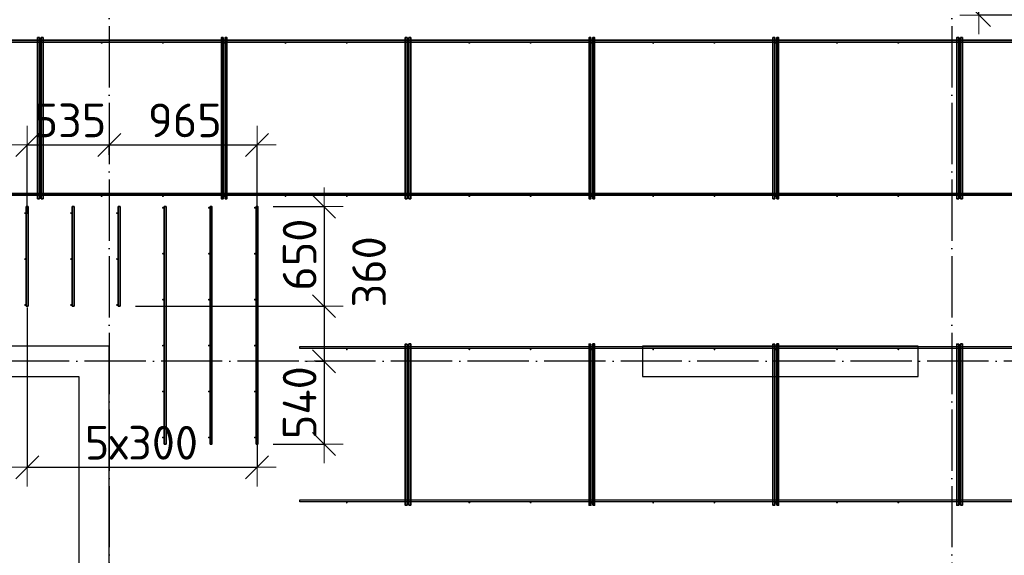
# Model space of a CAD drawing. Header units: millimetres. Extents: x -3483 to 105345, y -283423 to 72284.
# Tile 117 of 157: x 80615 to 87042, y 27134 to 30630. Entities that reach past the tile are written whole.
import ezdxf

# ---------------------------------------------------------------- set-up
doc = ezdxf.new("R2010")
doc.units = ezdxf.units.MM
doc.header["$PDMODE"] = 65
doc.linetypes.add('______11', pattern=[500, 400, -50, 0, -50])
doc.linetypes.add('______5', pattern=[1100, 800, -100, 100, -100])
for name, color, linetype, lineweight in [('Арм.стержн. Доп. арматура', 180, 'Continuous', 35), ('Колонна (1)', 7, 'Continuous', 35), ('Размерная линия_ общее', 7, 'Continuous', 13), ('Стена_ общее', 7, 'Continuous', 35)]:
    doc.layers.add(name, color=color, linetype=linetype, lineweight=lineweight)
doc.layers.add('Арм.стержн. Фиксатор', color=7, linetype='Continuous', lineweight=35, true_color=0x501e0f)
doc.layers.add('Осевая линия_ общее', color=7, linetype='______5', lineweight=13, true_color=0xa0a0a0)
doc.styles.add('ISOCPEUR', font='ISOCPEUR')
doc.dimstyles.new('DIMSTYLE_4', dxfattribs={"dimtxt": 220, "dimasz": 250, "dimexe": 0, "dimexo": 0, "dimgap": 110, "dimtad": 2, "dimdec": 0, "dimrnd": 5, "dimzin": 12, "dimdsep": 46, "dimtxsty": 'ISOCPEUR', "dimblk1": 'ALL_ML_STRICH', "dimblk2": 'ALL_ML_STRICH', "dimsah": 1, "dimcen": 0, "dimclrd": 7, "dimclre": 256, "dimclrt": 7, "dimadec": 0, "dimazin": 0, "dimtfac": 1, "dimtdec": 0, "dimtix": 1, "dimtmove": 2, "dimatfit": 3, "dimfxl": 0, "dimtzin": 0, "dimlwd": 0, "dimlwe": -3, "dimarcsym": 0})
doc.dimstyles.new('DIMSTYLE_5', dxfattribs={"dimtxt": 220, "dimasz": 250, "dimexe": 0, "dimexo": 0, "dimgap": 110, "dimtad": 2, "dimdec": 0, "dimrnd": 5, "dimzin": 12, "dimdsep": 46, "dimtxsty": 'ISOCPEUR', "dimblk1": 'ALL_ML_STRICH', "dimblk2": 'ALL_ML_STRICH', "dimsah": 1, "dimcen": 0, "dimclrd": 7, "dimclre": 256, "dimclrt": 7, "dimadec": 0, "dimazin": 0, "dimtfac": 1, "dimtdec": 0, "dimtix": 1, "dimtmove": 2, "dimatfit": 3, "dimfxl": 0, "dimtvp": 1.2, "dimtzin": 0, "dimlwd": 0, "dimlwe": -3, "dimarcsym": 0})

# ---------------------------------------------------------------- blocks, each defined once
blk = doc.blocks.new('СЛОЖНЫЙ_ОБЪЕКТ_2')
at = {"layer": 'Колонна (1)', "color": 9, "lineweight": -3, "true_color": 0xc7c7c7, "transparency": 33554687}
for p, q in [((84680, 28500), (84680, 28300)), ((86480, 28500), (84680, 28500)), ((86480, 28300), (86480, 28500)), ((84680, 28300), (86480, 28300))]:
    blk.add_line(p, q, dxfattribs=at)
at = {"layer": 'Стена_ общее', "color": 9, "linetype": 'Continuous', "lineweight": -3, "true_color": 0xc7c7c7, "transparency": 33554687}
for p, q in [((81000, 28500), (79950, 28500)), ((81200, 28500), (81000, 28500)), ((81200, 25200), (81200, 28500)), ((79750, 28300), (81000, 28300)), ((81000, 28300), (81000, 21900))]:
    blk.add_line(p, q, dxfattribs=at)
blk = doc.blocks.new('ALL_ML_STRICH')
at = {"color": 0, "linetype": 'ByBlock', "lineweight": -2}
for p, q in [((-0.3, -0.3), (0.3, 0.3)), ((0, -0.5), (0, 0.5)), ((-1, 0), (0.5, 0))]:
    blk.add_line(p, q, dxfattribs=at)
blk = doc.blocks.new('*D603')
at = {"layer": 'DEFPOINTS', "color": 7, "linetype": 'Continuous', "lineweight": 13, "transparency": 33554687}
for p in [(80664, 29812.6), (81200, 29647.7), (80664, 29263)]:
    blk.add_point(p, dxfattribs=at)
at = {"layer": 'Размерная линия_ общее', "color": 253, "linetype": 'Continuous', "lineweight": -2, "true_color": 0xa0a0a0, "transparency": 33554687}
for p, q in [((80664, 29363), (80664, 29812.6)), ((81200, 29747.7), (81200, 29812.6))]:
    blk.add_line(p, q, dxfattribs=at)
at = {"layer": 'Размерная линия_ общее', "color": 7, "linetype": 'Continuous', "lineweight": -2, "transparency": 33554687}
blk.add_line((80664, 29812.6), (81200, 29812.6), dxfattribs=at)
at = {"layer": 'Размерная линия_ общее', "color": 7, "linetype": 'Continuous', "lineweight": 13, "transparency": 33554687, "xscale": 250, "yscale": 250, "zscale": 250, "rotation": 180}
blk.add_blockref('ALL_ML_STRICH', (80664, 29812.6), dxfattribs=at)
at = {"layer": 'Размерная линия_ общее', "color": 7, "linetype": 'Continuous', "lineweight": 13, "transparency": 33554687, "xscale": 250, "yscale": 250, "zscale": 250}
blk.add_blockref('ALL_ML_STRICH', (81200, 29812.6), dxfattribs=at)
at = {"layer": 'Размерная линия_ общее', "color": 7, "linetype": 'Continuous', "lineweight": 13, "transparency": 33554687, "insert": (80943, 29972.6), "char_height": 220, "width": 660, "attachment_point": 5, "style": 'ISOCPEUR'}
blk.add_mtext('\\A1;{535}', dxfattribs=at)
blk = doc.blocks.new('*D604')
at = {"layer": 'DEFPOINTS', "color": 7, "linetype": 'Continuous', "lineweight": 13, "transparency": 33554687}
for p in [(81200, 29812.6), (81200, 29647.7), (82164, 29297.7)]:
    blk.add_point(p, dxfattribs=at)
at = {"layer": 'Размерная линия_ общее', "color": 253, "linetype": 'Continuous', "lineweight": -2, "true_color": 0xa0a0a0, "transparency": 33554687}
for p, q in [((81200, 29747.7), (81200, 29812.6)), ((82164, 29397.7), (82164, 29812.6))]:
    blk.add_line(p, q, dxfattribs=at)
at = {"layer": 'Размерная линия_ общее', "color": 7, "linetype": 'Continuous', "lineweight": -2, "transparency": 33554687}
blk.add_line((81200, 29812.6), (82164, 29812.6), dxfattribs=at)
at = {"layer": 'Размерная линия_ общее', "color": 7, "linetype": 'Continuous', "lineweight": 13, "transparency": 33554687, "xscale": 250, "yscale": 250, "zscale": 250, "rotation": 180}
blk.add_blockref('ALL_ML_STRICH', (81200, 29812.6), dxfattribs=at)
at = {"layer": 'Размерная линия_ общее', "color": 7, "linetype": 'Continuous', "lineweight": 13, "transparency": 33554687, "xscale": 250, "yscale": 250, "zscale": 250}
blk.add_blockref('ALL_ML_STRICH', (82164, 29812.6), dxfattribs=at)
at = {"layer": 'Размерная линия_ общее', "color": 7, "linetype": 'Continuous', "lineweight": 13, "transparency": 33554687, "insert": (81693, 29972.6), "char_height": 220, "width": 660, "attachment_point": 5, "style": 'ISOCPEUR'}
blk.add_mtext('\\A1;{965}', dxfattribs=at)
blk = doc.blocks.new('*D605')
at = {"layer": 'DEFPOINTS', "color": 7, "linetype": 'Continuous', "lineweight": 13, "transparency": 33554687}
for p in [(80664, 28852.3), (82164, 27979.4), (80664, 27708.6)]:
    blk.add_point(p, dxfattribs=at)
at = {"layer": 'Размерная линия_ общее', "color": 253, "linetype": 'Continuous', "lineweight": -2, "true_color": 0xa0a0a0, "transparency": 33554687}
for p, q in [((80664, 28752.3), (80664, 27708.6)), ((82164, 27879.4), (82164, 27708.6))]:
    blk.add_line(p, q, dxfattribs=at)
at = {"layer": 'Размерная линия_ общее', "color": 7, "linetype": 'Continuous', "lineweight": -2, "transparency": 33554687}
blk.add_line((80664, 27708.6), (82164, 27708.6), dxfattribs=at)
at = {"layer": 'Размерная линия_ общее', "color": 7, "linetype": 'Continuous', "lineweight": 13, "transparency": 33554687, "xscale": 250, "yscale": 250, "zscale": 250, "rotation": 180}
blk.add_blockref('ALL_ML_STRICH', (80664, 27708.6), dxfattribs=at)
at = {"layer": 'Размерная линия_ общее', "color": 7, "linetype": 'Continuous', "lineweight": 13, "transparency": 33554687, "xscale": 250, "yscale": 250, "zscale": 250}
blk.add_blockref('ALL_ML_STRICH', (82164, 27708.6), dxfattribs=at)
at = {"layer": 'Размерная линия_ общее', "color": 7, "linetype": 'Continuous', "lineweight": 13, "transparency": 33554687, "insert": (81040, 27978.6), "char_height": 220, "width": 11, "attachment_point": 1, "line_spacing_factor": 0.60241, "style": 'ISOCPEUR'}
blk.add_mtext('5х300', dxfattribs=at)
blk = doc.blocks.new('*D618')
at = {"layer": 'DEFPOINTS', "color": 7, "linetype": 'Continuous', "lineweight": 13, "transparency": 33554687}
for p in [(82170, 29410), (82602.2, 29410), (81270, 28760)]:
    blk.add_point(p, dxfattribs=at)
at = {"layer": 'Размерная линия_ общее', "color": 253, "linetype": 'Continuous', "lineweight": -2, "true_color": 0xa0a0a0, "transparency": 33554687}
for p, q in [((82270, 29410), (82602.2, 29410)), ((81370, 28760), (82602.2, 28760))]:
    blk.add_line(p, q, dxfattribs=at)
at = {"layer": 'Размерная линия_ общее', "color": 7, "linetype": 'Continuous', "lineweight": -2, "transparency": 33554687}
blk.add_line((82602.2, 29410), (82602.2, 28760), dxfattribs=at)
at = {"layer": 'Размерная линия_ общее', "color": 7, "linetype": 'Continuous', "lineweight": 13, "transparency": 33554687, "xscale": 250, "yscale": 250, "zscale": 250}
for p, rotation in [((82602.2, 29410), 90), ((82602.2, 28760), 270)]:
    blk.add_blockref('ALL_ML_STRICH', p, dxfattribs=dict(at, rotation=rotation))
at = {"layer": 'Размерная линия_ общее', "color": 7, "linetype": 'Continuous', "lineweight": 13, "transparency": 33554687, "insert": (82442.2, 29096), "char_height": 220, "width": 660, "attachment_point": 5, "rotation": 90, "style": 'ISOCPEUR'}
blk.add_mtext('\\A1;{650}', dxfattribs=at)
blk = doc.blocks.new('*D619')
at = {"layer": 'DEFPOINTS', "color": 7, "linetype": 'Continuous', "lineweight": 13, "transparency": 33554687}
for p in [(81270, 28760), (82602.2, 28760), (82446.2, 28400)]:
    blk.add_point(p, dxfattribs=at)
at = {"layer": 'Размерная линия_ общее', "color": 253, "linetype": 'Continuous', "lineweight": -2, "true_color": 0xa0a0a0, "transparency": 33554687}
for p, q in [((81370, 28760), (82602.2, 28760)), ((82546.2, 28400), (82602.2, 28400))]:
    blk.add_line(p, q, dxfattribs=at)
at = {"layer": 'Размерная линия_ общее', "color": 7, "linetype": 'Continuous', "lineweight": -2, "transparency": 33554687}
blk.add_line((82602.2, 28760), (82602.2, 28400), dxfattribs=at)
at = {"layer": 'Размерная линия_ общее', "color": 7, "linetype": 'Continuous', "lineweight": 13, "transparency": 33554687, "xscale": 250, "yscale": 250, "zscale": 250}
for p, rotation in [((82602.2, 28760), 90), ((82602.2, 28400), 270)]:
    blk.add_blockref('ALL_ML_STRICH', p, dxfattribs=dict(at, rotation=rotation))
at = {"layer": 'Размерная линия_ общее', "color": 7, "linetype": 'Continuous', "lineweight": 13, "transparency": 33554687, "insert": (82895.3, 28983.9), "char_height": 220, "width": 660, "attachment_point": 5, "rotation": 90, "style": 'ISOCPEUR'}
blk.add_mtext('\\A1;{360}', dxfattribs=at)
blk = doc.blocks.new('*D620')
at = {"layer": 'DEFPOINTS', "color": 7, "linetype": 'Continuous', "lineweight": 13, "transparency": 33554687}
for p in [(82446.2, 28400), (82602.2, 28400), (82170, 27860)]:
    blk.add_point(p, dxfattribs=at)
at = {"layer": 'Размерная линия_ общее', "color": 253, "linetype": 'Continuous', "lineweight": -2, "true_color": 0xa0a0a0, "transparency": 33554687}
for p, q in [((82546.2, 28400), (82602.2, 28400)), ((82270, 27860), (82602.2, 27860))]:
    blk.add_line(p, q, dxfattribs=at)
at = {"layer": 'Размерная линия_ общее', "color": 7, "linetype": 'Continuous', "lineweight": -2, "transparency": 33554687}
blk.add_line((82602.2, 28400), (82602.2, 27860), dxfattribs=at)
at = {"layer": 'Размерная линия_ общее', "color": 7, "linetype": 'Continuous', "lineweight": 13, "transparency": 33554687, "xscale": 250, "yscale": 250, "zscale": 250}
for p, rotation in [((82602.2, 28400), 90), ((82602.2, 27860), 270)]:
    blk.add_blockref('ALL_ML_STRICH', p, dxfattribs=dict(at, rotation=rotation))
at = {"layer": 'Размерная линия_ общее', "color": 7, "linetype": 'Continuous', "lineweight": 13, "transparency": 33554687, "insert": (82442.2, 28130), "char_height": 220, "width": 660, "attachment_point": 5, "rotation": 90, "style": 'ISOCPEUR'}
blk.add_mtext('\\A1;{540}', dxfattribs=at)
blk = doc.blocks.new('*D632')
at = {"layer": 'DEFPOINTS', "color": 7, "linetype": 'Continuous', "lineweight": 13, "transparency": 33554687}
for p in [(86946.8, 31700), (86876.4, 30660), (87374.6, 30660)]:
    blk.add_point(p, dxfattribs=at)
at = {"layer": 'Размерная линия_ общее', "color": 253, "linetype": 'Continuous', "lineweight": -2, "true_color": 0xa0a0a0, "transparency": 33554687}
for p, q in [((86876.4, 31700), (86876.4, 31700)), ((87274.6, 30660), (86876.4, 30660))]:
    blk.add_line(p, q, dxfattribs=at)
at = {"layer": 'Размерная линия_ общее', "color": 7, "linetype": 'Continuous', "lineweight": -2, "transparency": 33554687}
blk.add_line((86876.4, 30660), (86876.4, 31700), dxfattribs=at)
at = {"layer": 'Размерная линия_ общее', "color": 7, "linetype": 'Continuous', "lineweight": 13, "transparency": 33554687, "xscale": 250, "yscale": 250, "zscale": 250}
for p, rotation in [((86876.4, 31700), 90), ((86876.4, 30660), 270)]:
    blk.add_blockref('ALL_ML_STRICH', p, dxfattribs=dict(at, rotation=rotation))
at = {"layer": 'Размерная линия_ общее', "color": 7, "linetype": 'Continuous', "lineweight": 13, "transparency": 33554687, "insert": (86716.4, 31202), "char_height": 220, "width": 880, "attachment_point": 5, "rotation": 90, "style": 'ISOCPEUR'}
blk.add_mtext('\\A1;{1040}', dxfattribs=at)

msp = doc.modelspace()

# ---------------------------------------------------------------- hatches: boundary and pattern name
at = {"layer": 'Арм.стержн. Доп. арматура', "linetype": 'Continuous', "lineweight": 35, "transparency": 33554687}
for points in [[(80656, 29367.5), (80655.5, 29369.8), (80654.2, 29371.7), (80652.3, 29373), (80650, 29373.5), (80647.7, 29373), (80645.8, 29371.7), (80644.5, 29369.8), (80644, 29367.5), (80644.5, 29365.2), (80645.8, 29363.3), (80647.7, 29362), (80650, 29361.5), (80652.3, 29362), (80654.2, 29363.3), (80655.5, 29365.2)], [(80956, 29367.5), (80955.5, 29369.8), (80954.2, 29371.7), (80952.3, 29373), (80950, 29373.5), (80947.7, 29373), (80945.8, 29371.7), (80944.5, 29369.8), (80944, 29367.5), (80944.5, 29365.2), (80945.8, 29363.3), (80947.7, 29362), (80950, 29361.5), (80952.3, 29362), (80954.2, 29363.3), (80955.5, 29365.2)], [(81256, 29367.5), (81255.5, 29369.8), (81254.2, 29371.7), (81252.3, 29373), (81250, 29373.5), (81247.7, 29373), (81245.8, 29371.7), (81244.5, 29369.8), (81244, 29367.5), (81244.5, 29365.2), (81245.8, 29363.3), (81247.7, 29362), (81250, 29361.5), (81252.3, 29362), (81254.2, 29363.3), (81255.5, 29365.2)], [(81556, 29402.5), (81555.5, 29404.8), (81554.2, 29406.7), (81552.3, 29408), (81550, 29408.5), (81547.7, 29408), (81545.8, 29406.7), (81544.5, 29404.8), (81544, 29402.5), (81544.5, 29400.2), (81545.8, 29398.3), (81547.7, 29397), (81550, 29396.5), (81552.3, 29397), (81554.2, 29398.3), (81555.5, 29400.2)], [(81856, 29402.5), (81855.5, 29404.8), (81854.2, 29406.7), (81852.3, 29408), (81850, 29408.5), (81847.7, 29408), (81845.8, 29406.7), (81844.5, 29404.8), (81844, 29402.5), (81844.5, 29400.2), (81845.8, 29398.3), (81847.7, 29397), (81850, 29396.5), (81852.3, 29397), (81854.2, 29398.3), (81855.5, 29400.2)], [(82156, 29402.5), (82155.5, 29404.8), (82154.2, 29406.7), (82152.3, 29408), (82150, 29408.5), (82147.7, 29408), (82145.8, 29406.7), (82144.5, 29404.8), (82144, 29402.5), (82144.5, 29400.2), (82145.8, 29398.3), (82147.7, 29397), (82150, 29396.5), (82152.3, 29397), (82154.2, 29398.3), (82155.5, 29400.2)], [(80656, 29067.5), (80655.5, 29069.8), (80654.2, 29071.7), (80652.3, 29073), (80650, 29073.5), (80647.7, 29073), (80645.8, 29071.7), (80644.5, 29069.8), (80644, 29067.5), (80644.5, 29065.2), (80645.8, 29063.3), (80647.7, 29062), (80650, 29061.5), (80652.3, 29062), (80654.2, 29063.3), (80655.5, 29065.2)], [(80956, 29067.5), (80955.5, 29069.8), (80954.2, 29071.7), (80952.3, 29073), (80950, 29073.5), (80947.7, 29073), (80945.8, 29071.7), (80944.5, 29069.8), (80944, 29067.5), (80944.5, 29065.2), (80945.8, 29063.3), (80947.7, 29062), (80950, 29061.5), (80952.3, 29062), (80954.2, 29063.3), (80955.5, 29065.2)], [(81256, 29067.5), (81255.5, 29069.8), (81254.2, 29071.7), (81252.3, 29073), (81250, 29073.5), (81247.7, 29073), (81245.8, 29071.7), (81244.5, 29069.8), (81244, 29067.5), (81244.5, 29065.2), (81245.8, 29063.3), (81247.7, 29062), (81250, 29061.5), (81252.3, 29062), (81254.2, 29063.3), (81255.5, 29065.2)], [(81556, 29102.5), (81555.5, 29104.8), (81554.2, 29106.7), (81552.3, 29108), (81550, 29108.5), (81547.7, 29108), (81545.8, 29106.7), (81544.5, 29104.8), (81544, 29102.5), (81544.5, 29100.2), (81545.8, 29098.3), (81547.7, 29097), (81550, 29096.5), (81552.3, 29097), (81554.2, 29098.3), (81555.5, 29100.2)], [(81856, 29102.5), (81855.5, 29104.8), (81854.2, 29106.7), (81852.3, 29108), (81850, 29108.5), (81847.7, 29108), (81845.8, 29106.7), (81844.5, 29104.8), (81844, 29102.5), (81844.5, 29100.2), (81845.8, 29098.3), (81847.7, 29097), (81850, 29096.5), (81852.3, 29097), (81854.2, 29098.3), (81855.5, 29100.2)], [(82156, 29102.5), (82155.5, 29104.8), (82154.2, 29106.7), (82152.3, 29108), (82150, 29108.5), (82147.7, 29108), (82145.8, 29106.7), (82144.5, 29104.8), (82144, 29102.5), (82144.5, 29100.2), (82145.8, 29098.3), (82147.7, 29097), (82150, 29096.5), (82152.3, 29097), (82154.2, 29098.3), (82155.5, 29100.2)], [(81556, 28802.5), (81555.5, 28804.8), (81554.2, 28806.7), (81552.3, 28808), (81550, 28808.5), (81547.7, 28808), (81545.8, 28806.7), (81544.5, 28804.8), (81544, 28802.5), (81544.5, 28800.2), (81545.8, 28798.3), (81547.7, 28797), (81550, 28796.5), (81552.3, 28797), (81554.2, 28798.3), (81555.5, 28800.2)], [(81856, 28802.5), (81855.5, 28804.8), (81854.2, 28806.7), (81852.3, 28808), (81850, 28808.5), (81847.7, 28808), (81845.8, 28806.7), (81844.5, 28804.8), (81844, 28802.5), (81844.5, 28800.2), (81845.8, 28798.3), (81847.7, 28797), (81850, 28796.5), (81852.3, 28797), (81854.2, 28798.3), (81855.5, 28800.2)], [(82156, 28802.5), (82155.5, 28804.8), (82154.2, 28806.7), (82152.3, 28808), (82150, 28808.5), (82147.7, 28808), (82145.8, 28806.7), (82144.5, 28804.8), (82144, 28802.5), (82144.5, 28800.2), (82145.8, 28798.3), (82147.7, 28797), (82150, 28796.5), (82152.3, 28797), (82154.2, 28798.3), (82155.5, 28800.2)], [(80656, 28767.5), (80655.5, 28769.8), (80654.2, 28771.7), (80652.3, 28773), (80650, 28773.5), (80647.7, 28773), (80645.8, 28771.7), (80644.5, 28769.8), (80644, 28767.5), (80644.5, 28765.2), (80645.8, 28763.3), (80647.7, 28762), (80650, 28761.5), (80652.3, 28762), (80654.2, 28763.3), (80655.5, 28765.2)], [(80956, 28767.5), (80955.5, 28769.8), (80954.2, 28771.7), (80952.3, 28773), (80950, 28773.5), (80947.7, 28773), (80945.8, 28771.7), (80944.5, 28769.8), (80944, 28767.5), (80944.5, 28765.2), (80945.8, 28763.3), (80947.7, 28762), (80950, 28761.5), (80952.3, 28762), (80954.2, 28763.3), (80955.5, 28765.2)], [(81256, 28767.5), (81255.5, 28769.8), (81254.2, 28771.7), (81252.3, 28773), (81250, 28773.5), (81247.7, 28773), (81245.8, 28771.7), (81244.5, 28769.8), (81244, 28767.5), (81244.5, 28765.2), (81245.8, 28763.3), (81247.7, 28762), (81250, 28761.5), (81252.3, 28762), (81254.2, 28763.3), (81255.5, 28765.2)], [(81556, 28502.5), (81555.5, 28504.8), (81554.2, 28506.7), (81552.3, 28508), (81550, 28508.5), (81547.7, 28508), (81545.8, 28506.7), (81544.5, 28504.8), (81544, 28502.5), (81544.5, 28500.2), (81545.8, 28498.3), (81547.7, 28497), (81550, 28496.5), (81552.3, 28497), (81554.2, 28498.3), (81555.5, 28500.2)], [(81856, 28502.5), (81855.5, 28504.8), (81854.2, 28506.7), (81852.3, 28508), (81850, 28508.5), (81847.7, 28508), (81845.8, 28506.7), (81844.5, 28504.8), (81844, 28502.5), (81844.5, 28500.2), (81845.8, 28498.3), (81847.7, 28497), (81850, 28496.5), (81852.3, 28497), (81854.2, 28498.3), (81855.5, 28500.2)], [(82156, 28502.5), (82155.5, 28504.8), (82154.2, 28506.7), (82152.3, 28508), (82150, 28508.5), (82147.7, 28508), (82145.8, 28506.7), (82144.5, 28504.8), (82144, 28502.5), (82144.5, 28500.2), (82145.8, 28498.3), (82147.7, 28497), (82150, 28496.5), (82152.3, 28497), (82154.2, 28498.3), (82155.5, 28500.2)], [(81556, 28202.5), (81555.5, 28204.8), (81554.2, 28206.7), (81552.3, 28208), (81550, 28208.5), (81547.7, 28208), (81545.8, 28206.7), (81544.5, 28204.8), (81544, 28202.5), (81544.5, 28200.2), (81545.8, 28198.3), (81547.7, 28197), (81550, 28196.5), (81552.3, 28197), (81554.2, 28198.3), (81555.5, 28200.2)], [(81856, 28202.5), (81855.5, 28204.8), (81854.2, 28206.7), (81852.3, 28208), (81850, 28208.5), (81847.7, 28208), (81845.8, 28206.7), (81844.5, 28204.8), (81844, 28202.5), (81844.5, 28200.2), (81845.8, 28198.3), (81847.7, 28197), (81850, 28196.5), (81852.3, 28197), (81854.2, 28198.3), (81855.5, 28200.2)], [(82156, 28202.5), (82155.5, 28204.8), (82154.2, 28206.7), (82152.3, 28208), (82150, 28208.5), (82147.7, 28208), (82145.8, 28206.7), (82144.5, 28204.8), (82144, 28202.5), (82144.5, 28200.2), (82145.8, 28198.3), (82147.7, 28197), (82150, 28196.5), (82152.3, 28197), (82154.2, 28198.3), (82155.5, 28200.2)], [(81556, 27902.5), (81555.5, 27904.8), (81554.2, 27906.7), (81552.3, 27908), (81550, 27908.5), (81547.7, 27908), (81545.8, 27906.7), (81544.5, 27904.8), (81544, 27902.5), (81544.5, 27900.2), (81545.8, 27898.3), (81547.7, 27897), (81550, 27896.5), (81552.3, 27897), (81554.2, 27898.3), (81555.5, 27900.2)], [(81856, 27902.5), (81855.5, 27904.8), (81854.2, 27906.7), (81852.3, 27908), (81850, 27908.5), (81847.7, 27908), (81845.8, 27906.7), (81844.5, 27904.8), (81844, 27902.5), (81844.5, 27900.2), (81845.8, 27898.3), (81847.7, 27897), (81850, 27896.5), (81852.3, 27897), (81854.2, 27898.3), (81855.5, 27900.2)], [(82156, 27902.5), (82155.5, 27904.8), (82154.2, 27906.7), (82152.3, 27908), (82150, 27908.5), (82147.7, 27908), (82145.8, 27906.7), (82144.5, 27904.8), (82144, 27902.5), (82144.5, 27900.2), (82145.8, 27898.3), (82147.7, 27897), (82150, 27896.5), (82152.3, 27897), (82154.2, 27898.3), (82155.5, 27900.2)]]:
    msp.add_hatch(color=34, dxfattribs=at).paths.add_polyline_path(points)
at = {"layer": 'Арм.стержн. Фиксатор', "linetype": 'Continuous', "lineweight": 35, "transparency": 33554687}
for points in [[(80756, 30478), (80755.5, 30480.3), (80754.2, 30482.2), (80752.3, 30483.5), (80750, 30484), (80747.7, 30483.5), (80745.8, 30482.2), (80744.5, 30480.3), (80744, 30478), (80744.5, 30475.7), (80745.8, 30473.8), (80747.7, 30472.5), (80750, 30472), (80752.3, 30472.5), (80754.2, 30473.8), (80755.5, 30475.7)], [(81156, 30478), (81155.5, 30480.3), (81154.2, 30482.2), (81152.3, 30483.5), (81150, 30484), (81147.7, 30483.5), (81145.8, 30482.2), (81144.5, 30480.3), (81144, 30478), (81144.5, 30475.7), (81145.8, 30473.8), (81147.7, 30472.5), (81150, 30472), (81152.3, 30472.5), (81154.2, 30473.8), (81155.5, 30475.7)], [(81556, 30478), (81555.5, 30480.3), (81554.2, 30482.2), (81552.3, 30483.5), (81550, 30484), (81547.7, 30483.5), (81545.8, 30482.2), (81544.5, 30480.3), (81544, 30478), (81544.5, 30475.7), (81545.8, 30473.8), (81547.7, 30472.5), (81550, 30472), (81552.3, 30472.5), (81554.2, 30473.8), (81555.5, 30475.7)], [(81956, 30478), (81955.5, 30480.3), (81954.2, 30482.2), (81952.3, 30483.5), (81950, 30484), (81947.7, 30483.5), (81945.8, 30482.2), (81944.5, 30480.3), (81944, 30478), (81944.5, 30475.7), (81945.8, 30473.8), (81947.7, 30472.5), (81950, 30472), (81952.3, 30472.5), (81954.2, 30473.8), (81955.5, 30475.7)], [(82356, 30478), (82355.5, 30480.3), (82354.2, 30482.2), (82352.3, 30483.5), (82350, 30484), (82347.7, 30483.5), (82345.8, 30482.2), (82344.5, 30480.3), (82344, 30478), (82344.5, 30475.7), (82345.8, 30473.8), (82347.7, 30472.5), (82350, 30472), (82352.3, 30472.5), (82354.2, 30473.8), (82355.5, 30475.7)], [(82756, 30478), (82755.5, 30480.3), (82754.2, 30482.2), (82752.3, 30483.5), (82750, 30484), (82747.7, 30483.5), (82745.8, 30482.2), (82744.5, 30480.3), (82744, 30478), (82744.5, 30475.7), (82745.8, 30473.8), (82747.7, 30472.5), (82750, 30472), (82752.3, 30472.5), (82754.2, 30473.8), (82755.5, 30475.7)], [(83156, 30478), (83155.5, 30480.3), (83154.2, 30482.2), (83152.3, 30483.5), (83150, 30484), (83147.7, 30483.5), (83145.8, 30482.2), (83144.5, 30480.3), (83144, 30478), (83144.5, 30475.7), (83145.8, 30473.8), (83147.7, 30472.5), (83150, 30472), (83152.3, 30472.5), (83154.2, 30473.8), (83155.5, 30475.7)], [(83556, 30478), (83555.5, 30480.3), (83554.2, 30482.2), (83552.3, 30483.5), (83550, 30484), (83547.7, 30483.5), (83545.8, 30482.2), (83544.5, 30480.3), (83544, 30478), (83544.5, 30475.7), (83545.8, 30473.8), (83547.7, 30472.5), (83550, 30472), (83552.3, 30472.5), (83554.2, 30473.8), (83555.5, 30475.7)], [(83956, 30478), (83955.5, 30480.3), (83954.2, 30482.2), (83952.3, 30483.5), (83950, 30484), (83947.7, 30483.5), (83945.8, 30482.2), (83944.5, 30480.3), (83944, 30478), (83944.5, 30475.7), (83945.8, 30473.8), (83947.7, 30472.5), (83950, 30472), (83952.3, 30472.5), (83954.2, 30473.8), (83955.5, 30475.7)], [(84356, 30478), (84355.5, 30480.3), (84354.2, 30482.2), (84352.3, 30483.5), (84350, 30484), (84347.7, 30483.5), (84345.8, 30482.2), (84344.5, 30480.3), (84344, 30478), (84344.5, 30475.7), (84345.8, 30473.8), (84347.7, 30472.5), (84350, 30472), (84352.3, 30472.5), (84354.2, 30473.8), (84355.5, 30475.7)], [(84756, 30478), (84755.5, 30480.3), (84754.2, 30482.2), (84752.3, 30483.5), (84750, 30484), (84747.7, 30483.5), (84745.8, 30482.2), (84744.5, 30480.3), (84744, 30478), (84744.5, 30475.7), (84745.8, 30473.8), (84747.7, 30472.5), (84750, 30472), (84752.3, 30472.5), (84754.2, 30473.8), (84755.5, 30475.7)], [(85156, 30478), (85155.5, 30480.3), (85154.2, 30482.2), (85152.3, 30483.5), (85150, 30484), (85147.7, 30483.5), (85145.8, 30482.2), (85144.5, 30480.3), (85144, 30478), (85144.5, 30475.7), (85145.8, 30473.8), (85147.7, 30472.5), (85150, 30472), (85152.3, 30472.5), (85154.2, 30473.8), (85155.5, 30475.7)], [(85556, 30478), (85555.5, 30480.3), (85554.2, 30482.2), (85552.3, 30483.5), (85550, 30484), (85547.7, 30483.5), (85545.8, 30482.2), (85544.5, 30480.3), (85544, 30478), (85544.5, 30475.7), (85545.8, 30473.8), (85547.7, 30472.5), (85550, 30472), (85552.3, 30472.5), (85554.2, 30473.8), (85555.5, 30475.7)], [(85956, 30478), (85955.5, 30480.3), (85954.2, 30482.2), (85952.3, 30483.5), (85950, 30484), (85947.7, 30483.5), (85945.8, 30482.2), (85944.5, 30480.3), (85944, 30478), (85944.5, 30475.7), (85945.8, 30473.8), (85947.7, 30472.5), (85950, 30472), (85952.3, 30472.5), (85954.2, 30473.8), (85955.5, 30475.7)], [(86356, 30478), (86355.5, 30480.3), (86354.2, 30482.2), (86352.3, 30483.5), (86350, 30484), (86347.7, 30483.5), (86345.8, 30482.2), (86344.5, 30480.3), (86344, 30478), (86344.5, 30475.7), (86345.8, 30473.8), (86347.7, 30472.5), (86350, 30472), (86352.3, 30472.5), (86354.2, 30473.8), (86355.5, 30475.7)], [(86756, 30478), (86755.5, 30480.3), (86754.2, 30482.2), (86752.3, 30483.5), (86750, 30484), (86747.7, 30483.5), (86745.8, 30482.2), (86744.5, 30480.3), (86744, 30478), (86744.5, 30475.7), (86745.8, 30473.8), (86747.7, 30472.5), (86750, 30472), (86752.3, 30472.5), (86754.2, 30473.8), (86755.5, 30475.7)], [(80756, 29478), (80755.5, 29480.3), (80754.2, 29482.2), (80752.3, 29483.5), (80750, 29484), (80747.7, 29483.5), (80745.8, 29482.2), (80744.5, 29480.3), (80744, 29478), (80744.5, 29475.7), (80745.8, 29473.8), (80747.7, 29472.5), (80750, 29472), (80752.3, 29472.5), (80754.2, 29473.8), (80755.5, 29475.7)], [(81156, 29478), (81155.5, 29480.3), (81154.2, 29482.2), (81152.3, 29483.5), (81150, 29484), (81147.7, 29483.5), (81145.8, 29482.2), (81144.5, 29480.3), (81144, 29478), (81144.5, 29475.7), (81145.8, 29473.8), (81147.7, 29472.5), (81150, 29472), (81152.3, 29472.5), (81154.2, 29473.8), (81155.5, 29475.7)], [(81556, 29478), (81555.5, 29480.3), (81554.2, 29482.2), (81552.3, 29483.5), (81550, 29484), (81547.7, 29483.5), (81545.8, 29482.2), (81544.5, 29480.3), (81544, 29478), (81544.5, 29475.7), (81545.8, 29473.8), (81547.7, 29472.5), (81550, 29472), (81552.3, 29472.5), (81554.2, 29473.8), (81555.5, 29475.7)], [(81956, 29478), (81955.5, 29480.3), (81954.2, 29482.2), (81952.3, 29483.5), (81950, 29484), (81947.7, 29483.5), (81945.8, 29482.2), (81944.5, 29480.3), (81944, 29478), (81944.5, 29475.7), (81945.8, 29473.8), (81947.7, 29472.5), (81950, 29472), (81952.3, 29472.5), (81954.2, 29473.8), (81955.5, 29475.7)], [(82356, 29478), (82355.5, 29480.3), (82354.2, 29482.2), (82352.3, 29483.5), (82350, 29484), (82347.7, 29483.5), (82345.8, 29482.2), (82344.5, 29480.3), (82344, 29478), (82344.5, 29475.7), (82345.8, 29473.8), (82347.7, 29472.5), (82350, 29472), (82352.3, 29472.5), (82354.2, 29473.8), (82355.5, 29475.7)], [(82756, 29478), (82755.5, 29480.3), (82754.2, 29482.2), (82752.3, 29483.5), (82750, 29484), (82747.7, 29483.5), (82745.8, 29482.2), (82744.5, 29480.3), (82744, 29478), (82744.5, 29475.7), (82745.8, 29473.8), (82747.7, 29472.5), (82750, 29472), (82752.3, 29472.5), (82754.2, 29473.8), (82755.5, 29475.7)], [(83156, 29478), (83155.5, 29480.3), (83154.2, 29482.2), (83152.3, 29483.5), (83150, 29484), (83147.7, 29483.5), (83145.8, 29482.2), (83144.5, 29480.3), (83144, 29478), (83144.5, 29475.7), (83145.8, 29473.8), (83147.7, 29472.5), (83150, 29472), (83152.3, 29472.5), (83154.2, 29473.8), (83155.5, 29475.7)], [(83556, 29478), (83555.5, 29480.3), (83554.2, 29482.2), (83552.3, 29483.5), (83550, 29484), (83547.7, 29483.5), (83545.8, 29482.2), (83544.5, 29480.3), (83544, 29478), (83544.5, 29475.7), (83545.8, 29473.8), (83547.7, 29472.5), (83550, 29472), (83552.3, 29472.5), (83554.2, 29473.8), (83555.5, 29475.7)], [(83956, 29478), (83955.5, 29480.3), (83954.2, 29482.2), (83952.3, 29483.5), (83950, 29484), (83947.7, 29483.5), (83945.8, 29482.2), (83944.5, 29480.3), (83944, 29478), (83944.5, 29475.7), (83945.8, 29473.8), (83947.7, 29472.5), (83950, 29472), (83952.3, 29472.5), (83954.2, 29473.8), (83955.5, 29475.7)], [(84356, 29478), (84355.5, 29480.3), (84354.2, 29482.2), (84352.3, 29483.5), (84350, 29484), (84347.7, 29483.5), (84345.8, 29482.2), (84344.5, 29480.3), (84344, 29478), (84344.5, 29475.7), (84345.8, 29473.8), (84347.7, 29472.5), (84350, 29472), (84352.3, 29472.5), (84354.2, 29473.8), (84355.5, 29475.7)], [(84756, 29478), (84755.5, 29480.3), (84754.2, 29482.2), (84752.3, 29483.5), (84750, 29484), (84747.7, 29483.5), (84745.8, 29482.2), (84744.5, 29480.3), (84744, 29478), (84744.5, 29475.7), (84745.8, 29473.8), (84747.7, 29472.5), (84750, 29472), (84752.3, 29472.5), (84754.2, 29473.8), (84755.5, 29475.7)], [(85156, 29478), (85155.5, 29480.3), (85154.2, 29482.2), (85152.3, 29483.5), (85150, 29484), (85147.7, 29483.5), (85145.8, 29482.2), (85144.5, 29480.3), (85144, 29478), (85144.5, 29475.7), (85145.8, 29473.8), (85147.7, 29472.5), (85150, 29472), (85152.3, 29472.5), (85154.2, 29473.8), (85155.5, 29475.7)], [(85556, 29478), (85555.5, 29480.3), (85554.2, 29482.2), (85552.3, 29483.5), (85550, 29484), (85547.7, 29483.5), (85545.8, 29482.2), (85544.5, 29480.3), (85544, 29478), (85544.5, 29475.7), (85545.8, 29473.8), (85547.7, 29472.5), (85550, 29472), (85552.3, 29472.5), (85554.2, 29473.8), (85555.5, 29475.7)], [(85956, 29478), (85955.5, 29480.3), (85954.2, 29482.2), (85952.3, 29483.5), (85950, 29484), (85947.7, 29483.5), (85945.8, 29482.2), (85944.5, 29480.3), (85944, 29478), (85944.5, 29475.7), (85945.8, 29473.8), (85947.7, 29472.5), (85950, 29472), (85952.3, 29472.5), (85954.2, 29473.8), (85955.5, 29475.7)], [(86356, 29478), (86355.5, 29480.3), (86354.2, 29482.2), (86352.3, 29483.5), (86350, 29484), (86347.7, 29483.5), (86345.8, 29482.2), (86344.5, 29480.3), (86344, 29478), (86344.5, 29475.7), (86345.8, 29473.8), (86347.7, 29472.5), (86350, 29472), (86352.3, 29472.5), (86354.2, 29473.8), (86355.5, 29475.7)], [(86756, 29478), (86755.5, 29480.3), (86754.2, 29482.2), (86752.3, 29483.5), (86750, 29484), (86747.7, 29483.5), (86745.8, 29482.2), (86744.5, 29480.3), (86744, 29478), (86744.5, 29475.7), (86745.8, 29473.8), (86747.7, 29472.5), (86750, 29472), (86752.3, 29472.5), (86754.2, 29473.8), (86755.5, 29475.7)], [(82756, 28478), (82755.5, 28480.3), (82754.2, 28482.2), (82752.3, 28483.5), (82750, 28484), (82747.7, 28483.5), (82745.8, 28482.2), (82744.5, 28480.3), (82744, 28478), (82744.5, 28475.7), (82745.8, 28473.8), (82747.7, 28472.5), (82750, 28472), (82752.3, 28472.5), (82754.2, 28473.8), (82755.5, 28475.7)], [(83156, 28478), (83155.5, 28480.3), (83154.2, 28482.2), (83152.3, 28483.5), (83150, 28484), (83147.7, 28483.5), (83145.8, 28482.2), (83144.5, 28480.3), (83144, 28478), (83144.5, 28475.7), (83145.8, 28473.8), (83147.7, 28472.5), (83150, 28472), (83152.3, 28472.5), (83154.2, 28473.8), (83155.5, 28475.7)], [(83556, 28478), (83555.5, 28480.3), (83554.2, 28482.2), (83552.3, 28483.5), (83550, 28484), (83547.7, 28483.5), (83545.8, 28482.2), (83544.5, 28480.3), (83544, 28478), (83544.5, 28475.7), (83545.8, 28473.8), (83547.7, 28472.5), (83550, 28472), (83552.3, 28472.5), (83554.2, 28473.8), (83555.5, 28475.7)], [(83956, 28478), (83955.5, 28480.3), (83954.2, 28482.2), (83952.3, 28483.5), (83950, 28484), (83947.7, 28483.5), (83945.8, 28482.2), (83944.5, 28480.3), (83944, 28478), (83944.5, 28475.7), (83945.8, 28473.8), (83947.7, 28472.5), (83950, 28472), (83952.3, 28472.5), (83954.2, 28473.8), (83955.5, 28475.7)], [(84356, 28478), (84355.5, 28480.3), (84354.2, 28482.2), (84352.3, 28483.5), (84350, 28484), (84347.7, 28483.5), (84345.8, 28482.2), (84344.5, 28480.3), (84344, 28478), (84344.5, 28475.7), (84345.8, 28473.8), (84347.7, 28472.5), (84350, 28472), (84352.3, 28472.5), (84354.2, 28473.8), (84355.5, 28475.7)], [(84756, 28478), (84755.5, 28480.3), (84754.2, 28482.2), (84752.3, 28483.5), (84750, 28484), (84747.7, 28483.5), (84745.8, 28482.2), (84744.5, 28480.3), (84744, 28478), (84744.5, 28475.7), (84745.8, 28473.8), (84747.7, 28472.5), (84750, 28472), (84752.3, 28472.5), (84754.2, 28473.8), (84755.5, 28475.7)], [(85156, 28478), (85155.5, 28480.3), (85154.2, 28482.2), (85152.3, 28483.5), (85150, 28484), (85147.7, 28483.5), (85145.8, 28482.2), (85144.5, 28480.3), (85144, 28478), (85144.5, 28475.7), (85145.8, 28473.8), (85147.7, 28472.5), (85150, 28472), (85152.3, 28472.5), (85154.2, 28473.8), (85155.5, 28475.7)], [(85556, 28478), (85555.5, 28480.3), (85554.2, 28482.2), (85552.3, 28483.5), (85550, 28484), (85547.7, 28483.5), (85545.8, 28482.2), (85544.5, 28480.3), (85544, 28478), (85544.5, 28475.7), (85545.8, 28473.8), (85547.7, 28472.5), (85550, 28472), (85552.3, 28472.5), (85554.2, 28473.8), (85555.5, 28475.7)], [(85956, 28478), (85955.5, 28480.3), (85954.2, 28482.2), (85952.3, 28483.5), (85950, 28484), (85947.7, 28483.5), (85945.8, 28482.2), (85944.5, 28480.3), (85944, 28478), (85944.5, 28475.7), (85945.8, 28473.8), (85947.7, 28472.5), (85950, 28472), (85952.3, 28472.5), (85954.2, 28473.8), (85955.5, 28475.7)], [(86356, 28478), (86355.5, 28480.3), (86354.2, 28482.2), (86352.3, 28483.5), (86350, 28484), (86347.7, 28483.5), (86345.8, 28482.2), (86344.5, 28480.3), (86344, 28478), (86344.5, 28475.7), (86345.8, 28473.8), (86347.7, 28472.5), (86350, 28472), (86352.3, 28472.5), (86354.2, 28473.8), (86355.5, 28475.7)], [(86756, 28478), (86755.5, 28480.3), (86754.2, 28482.2), (86752.3, 28483.5), (86750, 28484), (86747.7, 28483.5), (86745.8, 28482.2), (86744.5, 28480.3), (86744, 28478), (86744.5, 28475.7), (86745.8, 28473.8), (86747.7, 28472.5), (86750, 28472), (86752.3, 28472.5), (86754.2, 28473.8), (86755.5, 28475.7)], [(82756, 27478), (82755.5, 27480.3), (82754.2, 27482.2), (82752.3, 27483.5), (82750, 27484), (82747.7, 27483.5), (82745.8, 27482.2), (82744.5, 27480.3), (82744, 27478), (82744.5, 27475.7), (82745.8, 27473.8), (82747.7, 27472.5), (82750, 27472), (82752.3, 27472.5), (82754.2, 27473.8), (82755.5, 27475.7)], [(83156, 27478), (83155.5, 27480.3), (83154.2, 27482.2), (83152.3, 27483.5), (83150, 27484), (83147.7, 27483.5), (83145.8, 27482.2), (83144.5, 27480.3), (83144, 27478), (83144.5, 27475.7), (83145.8, 27473.8), (83147.7, 27472.5), (83150, 27472), (83152.3, 27472.5), (83154.2, 27473.8), (83155.5, 27475.7)], [(83556, 27478), (83555.5, 27480.3), (83554.2, 27482.2), (83552.3, 27483.5), (83550, 27484), (83547.7, 27483.5), (83545.8, 27482.2), (83544.5, 27480.3), (83544, 27478), (83544.5, 27475.7), (83545.8, 27473.8), (83547.7, 27472.5), (83550, 27472), (83552.3, 27472.5), (83554.2, 27473.8), (83555.5, 27475.7)], [(83956, 27478), (83955.5, 27480.3), (83954.2, 27482.2), (83952.3, 27483.5), (83950, 27484), (83947.7, 27483.5), (83945.8, 27482.2), (83944.5, 27480.3), (83944, 27478), (83944.5, 27475.7), (83945.8, 27473.8), (83947.7, 27472.5), (83950, 27472), (83952.3, 27472.5), (83954.2, 27473.8), (83955.5, 27475.7)], [(84356, 27478), (84355.5, 27480.3), (84354.2, 27482.2), (84352.3, 27483.5), (84350, 27484), (84347.7, 27483.5), (84345.8, 27482.2), (84344.5, 27480.3), (84344, 27478), (84344.5, 27475.7), (84345.8, 27473.8), (84347.7, 27472.5), (84350, 27472), (84352.3, 27472.5), (84354.2, 27473.8), (84355.5, 27475.7)], [(84756, 27478), (84755.5, 27480.3), (84754.2, 27482.2), (84752.3, 27483.5), (84750, 27484), (84747.7, 27483.5), (84745.8, 27482.2), (84744.5, 27480.3), (84744, 27478), (84744.5, 27475.7), (84745.8, 27473.8), (84747.7, 27472.5), (84750, 27472), (84752.3, 27472.5), (84754.2, 27473.8), (84755.5, 27475.7)], [(85156, 27478), (85155.5, 27480.3), (85154.2, 27482.2), (85152.3, 27483.5), (85150, 27484), (85147.7, 27483.5), (85145.8, 27482.2), (85144.5, 27480.3), (85144, 27478), (85144.5, 27475.7), (85145.8, 27473.8), (85147.7, 27472.5), (85150, 27472), (85152.3, 27472.5), (85154.2, 27473.8), (85155.5, 27475.7)], [(85556, 27478), (85555.5, 27480.3), (85554.2, 27482.2), (85552.3, 27483.5), (85550, 27484), (85547.7, 27483.5), (85545.8, 27482.2), (85544.5, 27480.3), (85544, 27478), (85544.5, 27475.7), (85545.8, 27473.8), (85547.7, 27472.5), (85550, 27472), (85552.3, 27472.5), (85554.2, 27473.8), (85555.5, 27475.7)], [(85956, 27478), (85955.5, 27480.3), (85954.2, 27482.2), (85952.3, 27483.5), (85950, 27484), (85947.7, 27483.5), (85945.8, 27482.2), (85944.5, 27480.3), (85944, 27478), (85944.5, 27475.7), (85945.8, 27473.8), (85947.7, 27472.5), (85950, 27472), (85952.3, 27472.5), (85954.2, 27473.8), (85955.5, 27475.7)], [(86356, 27478), (86355.5, 27480.3), (86354.2, 27482.2), (86352.3, 27483.5), (86350, 27484), (86347.7, 27483.5), (86345.8, 27482.2), (86344.5, 27480.3), (86344, 27478), (86344.5, 27475.7), (86345.8, 27473.8), (86347.7, 27472.5), (86350, 27472), (86352.3, 27472.5), (86354.2, 27473.8), (86355.5, 27475.7)], [(86756, 27478), (86755.5, 27480.3), (86754.2, 27482.2), (86752.3, 27483.5), (86750, 27484), (86747.7, 27483.5), (86745.8, 27482.2), (86744.5, 27480.3), (86744, 27478), (86744.5, 27475.7), (86745.8, 27473.8), (86747.7, 27472.5), (86750, 27472), (86752.3, 27472.5), (86754.2, 27473.8), (86755.5, 27475.7)]]:
    msp.add_hatch(color=34, dxfattribs=at).paths.add_polyline_path(points)

# ---------------------------------------------------------------- linework, layer by layer
at = {"layer": 'Арм.стержн. Доп. арматура', "color": 34, "linetype": 'Continuous', "lineweight": 35, "transparency": 33554687}
for points in [[(80670, 29410), (80670, 28760), (80658, 28760), (80658, 29410), (80670, 29410)], [(80670, 29410), (80670, 28760), (80658, 28760), (80658, 29410), (80670, 29410)], [(80970, 29410), (80970, 28760), (80958, 28760), (80958, 29410), (80970, 29410)], [(80970, 29410), (80970, 28760), (80958, 28760), (80958, 29410), (80970, 29410)], [(81270, 29410), (81270, 28760), (81258, 28760), (81258, 29410), (81270, 29410)], [(81270, 29410), (81270, 28760), (81258, 28760), (81258, 29410), (81270, 29410)], [(81558, 27860), (81558, 29410), (81570, 29410), (81570, 27860), (81558, 27860)], [(81558, 27860), (81558, 29410), (81570, 29410), (81570, 27860), (81558, 27860)], [(81858, 27860), (81858, 29410), (81870, 29410), (81870, 27860), (81858, 27860)], [(81858, 27860), (81858, 29410), (81870, 29410), (81870, 27860), (81858, 27860)], [(82158, 27860), (82158, 29410), (82170, 29410), (82170, 27860), (82158, 27860)], [(82158, 27860), (82158, 29410), (82170, 29410), (82170, 27860), (82158, 27860)]]:
    msp.add_lwpolyline(points, dxfattribs=at)
at = {"layer": 'Арм.стержн. Фиксатор', "color": 34, "linetype": 'Continuous', "lineweight": 35, "transparency": 33554687}
for points in [[(79380, 30496), (94470, 30496), (94470, 30484), (79380, 30484), (79380, 30496)], [(79380, 30496), (94470, 30496), (94470, 30484), (79380, 30484), (79380, 30496)], [(80744, 30512.9), (80744, 29460.8), (80732, 29460.8), (80732, 30512.9), (80744, 30512.9)], [(80756, 29461.1), (80756, 30513.1), (80768, 30513.1), (80768, 29461.1), (80756, 29461.1)], [(81944, 30512.9), (81944, 29460.8), (81932, 29460.8), (81932, 30512.9), (81944, 30512.9)], [(81956, 29461.1), (81956, 30513.1), (81968, 30513.1), (81968, 29461.1), (81956, 29461.1)], [(83144, 30512.9), (83144, 29460.8), (83132, 29460.8), (83132, 30512.9), (83144, 30512.9)], [(83156, 29461.1), (83156, 30513.1), (83168, 30513.1), (83168, 29461.1), (83156, 29461.1)], [(84344, 30512.9), (84344, 29460.8), (84332, 29460.8), (84332, 30512.9), (84344, 30512.9)], [(84356, 29461.1), (84356, 30513.1), (84368, 30513.1), (84368, 29461.1), (84356, 29461.1)], [(85544, 30512.9), (85544, 29460.8), (85532, 29460.8), (85532, 30512.9), (85544, 30512.9)], [(85556, 29461.1), (85556, 30513.1), (85568, 30513.1), (85568, 29461.1), (85556, 29461.1)], [(86744, 30512.9), (86744, 29460.8), (86732, 29460.8), (86732, 30512.9), (86744, 30512.9)], [(86756, 29461.1), (86756, 30513.1), (86768, 30513.1), (86768, 29461.1), (86756, 29461.1)], [(79380, 29496), (94470, 29496), (94470, 29484), (79380, 29484), (79380, 29496)], [(79380, 29496), (94470, 29496), (94470, 29484), (79380, 29484), (79380, 29496)], [(83144, 28512.9), (83144, 27460.8), (83132, 27460.8), (83132, 28512.9), (83144, 28512.9)], [(83156, 27461.1), (83156, 28513.1), (83168, 28513.1), (83168, 27461.1), (83156, 27461.1)], [(84344, 28512.9), (84344, 27460.8), (84332, 27460.8), (84332, 28512.9), (84344, 28512.9)], [(84356, 27461.1), (84356, 28513.1), (84368, 28513.1), (84368, 27461.1), (84356, 27461.1)], [(85544, 28512.9), (85544, 27460.8), (85532, 27460.8), (85532, 28512.9), (85544, 28512.9)], [(85556, 27461.1), (85556, 28513.1), (85568, 28513.1), (85568, 27461.1), (85556, 27461.1)], [(86744, 28512.9), (86744, 27460.8), (86732, 27460.8), (86732, 28512.9), (86744, 28512.9)], [(86756, 27461.1), (86756, 28513.1), (86768, 28513.1), (86768, 27461.1), (86756, 27461.1)]]:
    msp.add_lwpolyline(points, dxfattribs=at)
at = {"layer": 'Арм.стержн. Фиксатор', "color": 34, "linetype": 'Continuous', "lineweight": 25, "transparency": 33554687}
for points in [[(82442.7, 28496), (94470, 28496), (94470, 28484), (82442.7, 28484), (82442.7, 28496)], [(82442.7, 28496), (94470, 28496), (94470, 28484), (82442.7, 28484), (82442.7, 28496)], [(82442.7, 27496), (94470, 27496), (94470, 27484), (82442.7, 27484), (82442.7, 27496)], [(82442.7, 27496), (94470, 27496), (94470, 27484), (82442.7, 27484), (82442.7, 27496)]]:
    msp.add_lwpolyline(points, dxfattribs=at)
at = {"layer": 'Осевая линия_ общее', "color": 253, "linetype": '______11', "lineweight": -3, "true_color": 0xa0a0a0, "transparency": 33554687}
for p, q in [((81200, 46590), (81200, -2827.9)), ((86700, 46590), (86700, -2827.9)), ((94940, 28400), (77142.2, 28400))]:
    msp.add_line(p, q, dxfattribs=at)

# ---------------------------------------------------------------- block references
at = {"layer": 'Стена_ общее', "color": 9, "linetype": 'Continuous', "lineweight": -3, "true_color": 0xc7c7c7, "transparency": 33554687}
msp.add_blockref('СЛОЖНЫЙ_ОБЪЕКТ_2', (0, 0), dxfattribs=at)

# ---------------------------------------------------------------- dimensions: what is measured, and where the dimension line sits
at = {"layer": 'Размерная линия_ общее', "color": 7, "linetype": 'Continuous', "lineweight": 13, "transparency": 33554687}
for base, p1, p2, angle, dimstyle, picture, middle in [((86876.4, 31700), (87274.6, 30660), (86876.4, 31700), 90, 'DIMSTYLE_4', '*D632', (86716.4, 31202)), ((82602.2, 28760), (82270, 29410), (81370, 28760), 270, 'DIMSTYLE_4', '*D618', (82442.2, 29096)), ((82602.2, 28400), (81370, 28760), (82546.2, 28400), 270, 'DIMSTYLE_5', '*D619', (82895.3, 28983.9)), ((82602.2, 27860), (82546.2, 28400), (82270, 27860), 270, 'DIMSTYLE_5', '*D620', (82442.2, 28130))]:
    dim = msp.add_linear_dim(base=base, p1=p1, p2=p2, angle=angle, dimstyle=dimstyle, override={"dimpost": '<>', "dimclrd": 7, "dimclre": 253, "dimclrt": 7, "dimlwd": 0, "dimlwe": 65533}, dxfattribs=at)
    dim.commit()
    dim.dimension.update_dxf_attribs({"geometry": picture, "text_midpoint": middle, "dimtype": 160})
for base, p1, p2, dimstyle, picture, middle in [((81200, 29812.6), (80664, 29363), (81200, 29747.7), 'DIMSTYLE_5', '*D603', (80943, 29972.6)), ((82164, 29812.6), (81200, 29747.7), (82164, 29397.7), 'DIMSTYLE_4', '*D604', (81693, 29972.6))]:
    dim = msp.add_linear_dim(base=base, p1=p1, p2=p2, dimstyle=dimstyle, override={"dimpost": '<>', "dimclrd": 7, "dimclre": 253, "dimclrt": 7, "dimlwd": 0, "dimlwe": 65533}, dxfattribs=at)
    dim.commit()
    dim.dimension.update_dxf_attribs({"geometry": picture, "text_midpoint": middle, "dimtype": 160})
dim = msp.add_linear_dim(base=(82164, 27708.6), p1=(80664, 28752.3), p2=(82164, 27879.4), text='5х300', dimstyle='DIMSTYLE_4', override={"dimpost": '<>', "dimclrd": 7, "dimclre": 253, "dimclrt": 7, "dimlwd": 0, "dimlwe": 65533}, dxfattribs=at)
dim.commit()
dim.dimension.update_dxf_attribs({"geometry": '*D605', "text_midpoint": (81414, 27818.6), "dimtype": 160})

doc.saveas('drawing.dxf')
